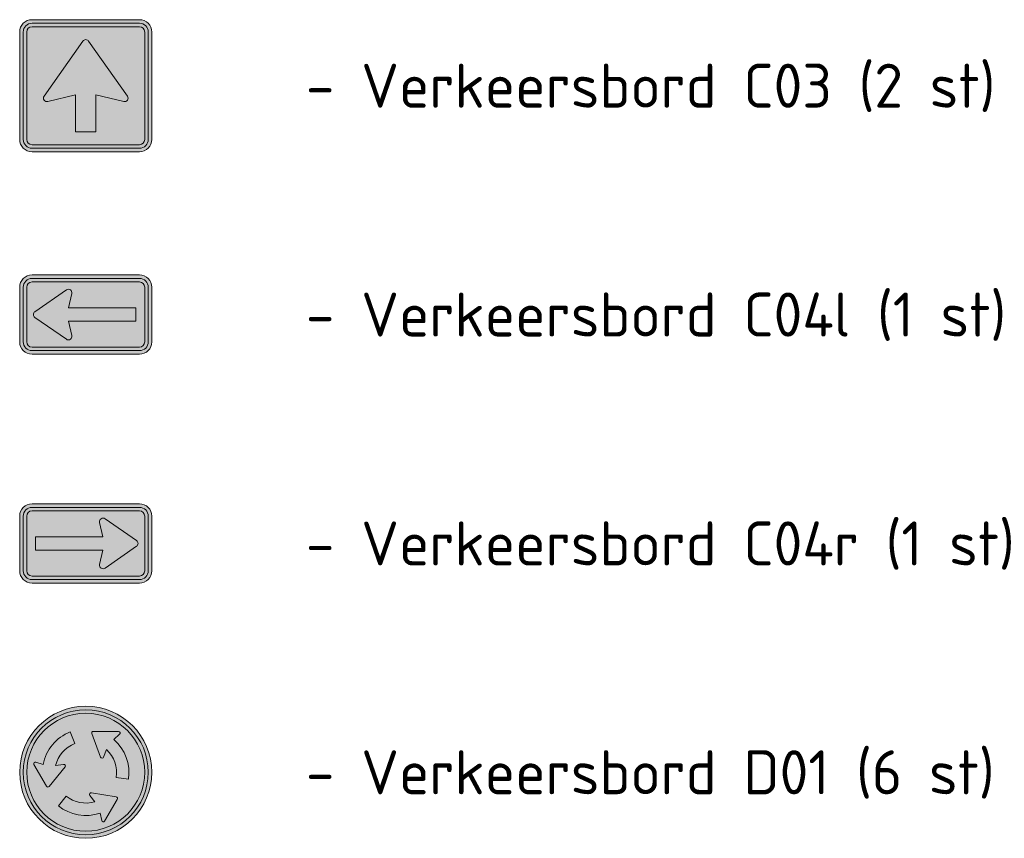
# Model space of a CAD drawing. Header units: metres. Extents: x 195696 to 514079, y 327475 to 328989.
# Tile 236 of 256: x 196513 to 196527, y 327761 to 327772. Entities that reach past the tile are written whole.
import ezdxf
from ezdxf.enums import TextEntityAlignment as Align

# ---------------------------------------------------------------- set-up
doc = ezdxf.new("R2010")
doc.units = ezdxf.units.M
for name, color, linetype, lineweight in [('N-WE-VW-VERKEERSTEKEN_BORD_C-S-250', 7, 'Continuous', 25), ('N-WE-VW-VERKEERSTEKEN_BORD_D-S-250', 7, 'Continuous', 25), ('X-XX-AL-LEGENDA-T25', 7, 'Continuous', 25)]:
    doc.layers.add(name, color=color, linetype=linetype, lineweight=lineweight)
doc.styles.add('NLCS-ISO', font='NLCS-ISO.ttf')

# ---------------------------------------------------------------- blocks, each defined once
blk = doc.blocks.new('N-SVW-VERKEERSTEKEN_BORD_C04R-SO')
at = {"true_color": 0x007dc8}
h = blk.add_hatch(color=152, dxfattribs=at)
h.dxf.hatch_style = 1
h.paths.add_polyline_path([(3.050000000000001, 2.25), (-3.05, 2.25, 0.4142135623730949), (-3.749999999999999, 1.550000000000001), (-3.75, 0), (-3.55, 0), (-3.549999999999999, 1.55, -0.414213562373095), (-3.05, 2.05), (3.050000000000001, 2.05, -0.4142135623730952), (3.550000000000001, 1.55), (3.550000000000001, -8.881784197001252e-16), (3.75, -8.881784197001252e-16), (3.75, 1.55, 0.4142135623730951)])
at = {"true_color": 0xffffff}
h = blk.add_hatch(color=7, dxfattribs=at)
h.dxf.hatch_style = 1
h.paths.add_polyline_path([(-3.349999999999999, 1.55, -0.4142135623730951), (-3.049999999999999, 1.85), (3.05, 1.85, -0.4142135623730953), (3.35, 1.55), (3.35, -6.106226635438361e-16), (3.550000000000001, -6.661338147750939e-16), (3.550000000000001, 1.55, 0.4142135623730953), (3.050000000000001, 2.05), (-3.05, 2.05, 0.4142135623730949), (-3.549999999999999, 1.55), (-3.55, 1.665334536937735e-16), (-3.35, 1.110223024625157e-16)])
at = {"true_color": 0x007dc8}
h = blk.add_hatch(color=152, dxfattribs=at)
h.dxf.hatch_style = 1
h.paths.add_polyline_path([(1.099329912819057, 1.404766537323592), (2.885140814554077, 0.1642584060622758, -0.245689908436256), (2.971039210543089, -6.661338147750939e-16), (3.35, -6.661338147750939e-16), (3.35, 1.55, 0.4142135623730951), (3.05, 1.85), (-3.049999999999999, 1.85, 0.4142135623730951), (-3.349999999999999, 1.55), (-3.35, 2.220446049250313e-16), (-2.85, 0), (-2.85, 0.3735653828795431), (0.9793102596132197, 0.3735653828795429), (0.7903124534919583, 1.195699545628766, -0.6855623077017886)])
at = {"true_color": 0xffffff}
h = blk.add_hatch(color=7, dxfattribs=at)
h.dxf.hatch_style = 1
h.paths.add_polyline_path([(2.885140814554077, -0.1642584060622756, 0.5229467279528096), (2.885140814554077, 0.1642584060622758), (1.099329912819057, 1.404766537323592, 0.685562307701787), (0.7903124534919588, 1.195699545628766), (0.9793102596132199, 0.3735653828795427), (-2.85, 0.3735653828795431), (-2.850000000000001, -0.3735653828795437), (0.9793102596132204, -0.3735653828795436), (0.7903124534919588, -1.195699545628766, 0.6855623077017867), (1.099329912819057, -1.404766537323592)])
at = {"true_color": 0x007dc8}
h = blk.add_hatch(color=152, dxfattribs=at)
h.dxf.hatch_style = 1
h.paths.add_polyline_path([(3.75, -1.550000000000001), (3.75, -8.881784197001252e-16), (3.550000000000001, -8.881784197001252e-16), (3.550000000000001, -1.550000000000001, -0.414213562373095), (3.050000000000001, -2.050000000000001), (-3.05, -2.050000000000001, -0.4142135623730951), (-3.55, -1.550000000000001), (-3.55, 0), (-3.75, 0), (-3.75, -1.550000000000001, 0.4142135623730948), (-3.05, -2.25), (3.050000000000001, -2.250000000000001, 0.4142135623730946)])
at = {"true_color": 0xffffff}
h = blk.add_hatch(color=7, dxfattribs=at)
h.dxf.hatch_style = 1
h.paths.add_polyline_path([(-3.35, 2.220446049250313e-16), (-3.55, 1.665334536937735e-16), (-3.55, -1.550000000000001, 0.4142135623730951), (-3.05, -2.050000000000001), (3.050000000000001, -2.050000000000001, 0.414213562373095), (3.550000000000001, -1.550000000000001), (3.550000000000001, -6.661338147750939e-16), (3.349999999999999, -6.106226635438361e-16), (3.35, -1.550000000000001, -0.4142135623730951), (3.05, -1.850000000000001), (-3.05, -1.850000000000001, -0.4142135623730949), (-3.35, -1.550000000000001)])
at = {"true_color": 0x007dc8}
h = blk.add_hatch(color=152, dxfattribs=at)
h.dxf.hatch_style = 1
h.paths.add_polyline_path([(0.9793102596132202, -0.3735653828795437), (-2.85, -0.3735653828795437), (-2.85, 0), (-3.35, 2.220446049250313e-16), (-3.35, -1.55, 0.4142135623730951), (-3.05, -1.85), (3.05, -1.85, 0.4142135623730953), (3.35, -1.550000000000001), (3.35, -6.661338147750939e-16), (2.971039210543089, -6.661338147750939e-16, -0.2456899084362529), (2.885140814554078, -0.1642584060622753), (1.099329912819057, -1.404766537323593, -0.6855623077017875), (0.7903124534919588, -1.195699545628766)])
at = {"color": 152, "lineweight": 0, "true_color": 0x007dc8}
blk.add_lwpolyline([(-3.75, 1.55), (-3.75, -1.55, 0.4142135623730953), (-3.050000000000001, -2.250000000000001), (3.05, -2.250000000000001, 0.4142135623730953), (3.75, -1.550000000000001), (3.75, 1.55, 0.4142135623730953), (3.050000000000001, 2.25), (-3.05, 2.25, 0.4142135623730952)], format="xyb", close=True, dxfattribs=at)
at = {"color": 7, "lineweight": 0, "true_color": 0xffffff}
for points in [[(-3.549999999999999, 1.55), (-3.55, -1.55, 0.414213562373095), (-3.05, -2.050000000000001), (3.05, -2.050000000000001, 0.414213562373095), (3.55, -1.55), (3.55, 1.55, 0.414213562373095), (3.05, 2.05), (-3.05, 2.05, 0.414213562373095)], [(-3.349999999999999, 1.55), (-3.35, -1.55, 0.4142135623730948), (-3.05, -1.85), (3.05, -1.85, 0.4142135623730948), (3.35, -1.55), (3.35, 1.55, 0.4142135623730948), (3.05, 1.85), (-3.05, 1.85, 0.4142135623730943)], [(0.9793102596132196, 0.3735653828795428), (0.7903124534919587, 1.195699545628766, -0.685562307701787), (1.099329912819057, 1.404766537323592), (2.885140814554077, 0.1642584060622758, -0.5229467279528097), (2.885140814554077, -0.1642584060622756), (1.099329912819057, -1.404766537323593, -0.685562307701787), (0.7903124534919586, -1.195699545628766), (0.9793102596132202, -0.3735653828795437), (-2.85, -0.3735653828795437), (-2.85, 0.3735653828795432)]]:
    blk.add_lwpolyline(points, format="xyb", close=True, dxfattribs=at)
blk = doc.blocks.new('N-SVW-VERKEERSTEKEN_BORD_D01-SO')
at = {"true_color": 0x007dc8}
h = blk.add_hatch(color=152, dxfattribs=at)
h.dxf.hatch_style = 1
h.paths.add_polyline_path([(3.356918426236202, 1.154815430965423), (3.546040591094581, 1.219875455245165, 0.5778775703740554), (-2.833352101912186, 2.456545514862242), (-2.682239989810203, 2.325529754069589, -0.5778775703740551)])
at = {"true_color": 0xffffff}
h = blk.add_hatch(color=7, dxfattribs=at)
h.dxf.hatch_style = 1
h.paths.add_polyline_path([(-2.682239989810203, 2.325529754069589), (-2.531127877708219, 2.194513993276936, -0.5778775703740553), (3.167796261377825, 1.089755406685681), (3.356918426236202, 1.154815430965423, 0.5778775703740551)])
at = {"true_color": 0x007dc8}
h = blk.add_hatch(color=152, dxfattribs=at)
h.dxf.hatch_style = 1
h.paths.add_polyline_path([(1.652336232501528, 0.5684211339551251, 0.1238311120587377), (1.184340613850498, 1.288225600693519), (1.014867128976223, 0.8614389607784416, -0.7075737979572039), (0.8454191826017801, 0.8582977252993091), (0.3452629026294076, 2.196198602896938, -0.5336790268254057), (0.4311847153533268, 2.323824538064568), (1.855379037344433, 2.320705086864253, -0.7058604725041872), (1.92181587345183, 2.160633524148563), (1.595433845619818, 1.865651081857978, -0.1327007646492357), (2.318770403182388, 0.797681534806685), (3.167796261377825, 1.08975540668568, 0.5778775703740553), (-2.531127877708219, 2.194513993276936), (-1.852740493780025, 1.606345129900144, -0.1220900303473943), (-0.8799529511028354, 2.291574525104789), (-0.6159635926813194, 1.635710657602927, 0.1238311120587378), (-1.320247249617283, 1.144667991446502), (0, 0)])
h = blk.add_hatch(color=152, dxfattribs=at)
h.dxf.hatch_style = 1
h.paths.add_polyline_path([(-2.682239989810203, 2.325529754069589), (-2.833352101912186, 2.456545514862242, 0.1804943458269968), (-3.75, 0, 0.4142135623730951), (0, -3.75), (0, -3.55, -0.4142135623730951), (-3.55, 0, -0.1804943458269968)])
at = {"true_color": 0xffffff}
h = blk.add_hatch(color=7, dxfattribs=at)
h.dxf.hatch_style = 1
h.paths.add_polyline_path([(-3.35, 0, -0.1804943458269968), (-2.531127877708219, 2.194513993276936), (-2.682239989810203, 2.325529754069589, 0.1804943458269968), (-3.55, 0, 0.4142135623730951), (0, -3.55), (0, -3.35, -0.4142135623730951)])
h = blk.add_hatch(color=7, dxfattribs=at)
h.dxf.hatch_style = 1
edge = h.paths.add_edge_path()
edge.add_line((-0.6159635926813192, 1.635710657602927), (-0.8799529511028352, 2.291574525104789))
edge.add_arc((0.01586151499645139, -0.01329538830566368), 2.472834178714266, 111.2391935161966, 169.3184896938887)
edge.add_line((-2.414125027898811, 0.4450432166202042), (-2.832991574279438, 0.579544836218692))
edge.add_arc((-2.861108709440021, 0.4919821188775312), 0.09196631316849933, 72.19773271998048, 206.8654812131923)
edge.add_line((-2.943149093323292, 0.4504227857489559), (-2.226833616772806, -0.7920181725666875))
edge.add_arc((-2.146612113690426, -0.7457673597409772), 0.09259928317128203, 209.9651194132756, 318.8596545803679)
edge.add_line((-2.07687556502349, -0.8066889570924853), (-1.166494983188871, 0.3011611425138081))
edge.add_arc((-1.235920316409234, 0.3582117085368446), 0.08985902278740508, 320.5881974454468, 461.7170953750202)
edge.add_line((-1.254168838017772, 0.4461982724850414), (-1.708407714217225, 0.3788548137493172))
edge.add_arc((0.008048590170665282, -0.009870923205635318), 1.759923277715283, 110.76696019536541, 167.2394792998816, ccw=False)
h = blk.add_hatch(color=7, dxfattribs=at)
h.dxf.hatch_style = 1
edge = h.paths.add_edge_path()
edge.add_line((1.724096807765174, -0.2871422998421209), (2.423928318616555, -0.3875596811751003))
edge.add_arc((-0.01945608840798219, -0.007058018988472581), 2.472834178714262, 351.1485778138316, 409.2278739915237)
edge.add_line((1.595433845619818, 1.865651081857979), (1.92181587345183, 2.160633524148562))
edge.add_arc((1.860150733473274, 2.228862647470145), 0.09196631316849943, 312.1071170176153, 446.7748655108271)
edge.add_line((1.865324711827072, 2.320683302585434), (0.4311847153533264, 2.323824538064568))
edge.add_arc((0.4309818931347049, 2.231225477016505), 0.09259928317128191, 89.87450371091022, 198.7690388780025)
edge.add_line((0.3433067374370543, 2.201431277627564), (0.8454191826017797, 0.8582977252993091))
edge.add_arc((0.9295889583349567, 0.8897634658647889), 0.08985902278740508, 200.4975817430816, 341.6264796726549)
edge.add_line((1.014867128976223, 0.8614389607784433), (1.184340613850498, 1.288225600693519))
edge.add_arc((-0.0125759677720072, -0.002014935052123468), 1.759923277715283, -9.323655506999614, 47.14886359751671, ccw=False)
at = {"true_color": 0x007dc8}
h = blk.add_hatch(color=152, dxfattribs=at)
h.dxf.hatch_style = 1
h.paths.add_polyline_path([(0, 4.440892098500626e-16), (-1.320247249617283, 1.144667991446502, 0.1238311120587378), (-1.708407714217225, 0.3788548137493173), (-1.25416883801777, 0.4461982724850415, -0.7075737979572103), (-1.166494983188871, 0.3011611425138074), (-2.073328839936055, -0.8023729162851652, -0.5336790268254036), (-2.226833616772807, -0.7920181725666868), (-2.938181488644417, 0.4418065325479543, -0.7058604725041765), (-2.832991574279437, 0.5795448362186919), (-2.414125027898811, 0.4450432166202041, -0.1327007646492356), (-1.852740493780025, 1.606345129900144), (-2.531127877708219, 2.194513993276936, 0.1804943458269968), (-3.35, 0, 0.4142135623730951), (0, -3.35), (0, -2.452460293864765, -0.1712998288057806), (-1.551420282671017, -1.902294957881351), (-1.113426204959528, -1.347309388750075, 0.1731341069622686), (0, -1.748027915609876)])
h = blk.add_hatch(color=152, dxfattribs=at)
h.dxf.hatch_style = 1
h.paths.add_polyline_path([(3.75, 0, 0.08302223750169), (3.546040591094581, 1.219875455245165), (3.356918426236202, 1.154815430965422, -0.08302223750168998), (3.55, 0, -0.4142135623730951), (0, -3.55), (0, -3.75, 0.4142135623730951)])
at = {"true_color": 0xffffff}
h = blk.add_hatch(color=7, dxfattribs=at)
h.dxf.hatch_style = 1
h.paths.add_polyline_path([(3.356918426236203, 1.154815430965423), (3.167796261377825, 1.08975540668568, -0.08302223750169), (3.35, 0, -0.4142135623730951), (0, -3.35), (0, -3.55, 0.4142135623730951), (3.55, 0, 0.08302223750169)])
at = {"true_color": 0x007dc8}
h = blk.add_hatch(color=152, dxfattribs=at)
h.dxf.hatch_style = 1
h.paths.add_polyline_path([(3.35, 0, 0.08302223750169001), (3.167796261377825, 1.089755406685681), (2.318770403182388, 0.797681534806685, -0.1220900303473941), (2.423928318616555, -0.3875596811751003), (1.724096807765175, -0.2871422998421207, 0.1238311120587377), (1.652336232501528, 0.5684211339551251), (4.440892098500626e-16, 0), (4.440892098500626e-16, -1.748027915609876, 0.07511399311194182), (0.5201147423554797, -1.670828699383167), (0.2359665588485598, -1.310096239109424, -0.7075737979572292), (0.3182675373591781, -1.161944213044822), (1.726525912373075, -1.400572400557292, -0.5336790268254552), (1.793814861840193, -1.538931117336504), (1.07654626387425, -2.769323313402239, -0.70586047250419), (0.904747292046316, -2.746478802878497), (0.8133391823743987, -2.316148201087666, -0.08396200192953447), (0, -2.452460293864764), (0, -3.35, 0.4142135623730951)])
at = {"true_color": 0xffffff}
h = blk.add_hatch(color=7, dxfattribs=at)
h.dxf.hatch_style = 1
edge = h.paths.add_edge_path()
edge.add_line((-1.113426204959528, -1.347309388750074), (-1.551420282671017, -1.902294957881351))
edge.add_arc((0.003656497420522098, 0.02037118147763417), 2.472834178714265, 231.033628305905, 289.1129244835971)
edge.add_line((0.8133391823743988, -2.316148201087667), (0.9047472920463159, -2.746478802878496))
edge.add_arc((0.9947065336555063, -2.727370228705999), 0.09196631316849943, 191.9921675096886, 326.6599160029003)
edge.add_line((1.071537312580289, -2.777915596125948), (1.793814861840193, -1.538931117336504))
edge.add_arc((1.713816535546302, -1.492295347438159), 0.09259928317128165, 329.7595542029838, 438.6540893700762)
edge.add_line((1.732033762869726, -1.401505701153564), (0.3182675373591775, -1.161944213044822))
edge.add_arc((0.3032550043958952, -1.250540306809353), 0.08985902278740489, 80.38263223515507, 221.5115301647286)
edge.add_line((0.2359665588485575, -1.310096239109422), (0.5201147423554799, -1.670828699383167))
edge.add_arc((0.004566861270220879, 0.0118894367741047), 1.759923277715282, 230.5613949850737, 287.0339140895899, ccw=False)
at = {"color": 7, "lineweight": 0, "true_color": 0xffffff}
for points in [[(-0.6159635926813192, 1.635710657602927), (-0.8799529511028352, 2.291574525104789, 0.2589867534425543), (-2.414125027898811, 0.4450432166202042), (-2.832991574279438, 0.579544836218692, 0.6660836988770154), (-2.943149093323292, 0.4504227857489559), (-2.226833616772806, -0.7920181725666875, 0.5144517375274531), (-2.07687556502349, -0.8066889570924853), (-1.166494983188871, 0.3011611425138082, 0.7075737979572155), (-1.254168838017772, 0.4461982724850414), (-1.708407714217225, 0.3788548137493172, -0.2515190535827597), (-0.6159635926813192, 1.635710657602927)], [(1.724096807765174, -0.2871422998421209), (2.423928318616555, -0.3875596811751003, 0.2589867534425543), (1.595433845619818, 1.865651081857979), (1.92181587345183, 2.160633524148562, 0.6660836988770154), (1.865324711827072, 2.320683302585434), (0.4311847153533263, 2.323824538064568, 0.5144517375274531), (0.3433067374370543, 2.201431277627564), (0.8454191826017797, 0.8582977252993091, 0.7075737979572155), (1.014867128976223, 0.8614389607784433), (1.184340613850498, 1.288225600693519, -0.2515190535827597), (1.724096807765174, -0.2871422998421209)], [(-1.113426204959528, -1.347309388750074), (-1.551420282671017, -1.902294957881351, 0.2589867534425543), (0.8133391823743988, -2.316148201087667), (0.9047472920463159, -2.746478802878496, 0.6660836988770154), (1.071537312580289, -2.777915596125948), (1.793814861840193, -1.538931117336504, 0.5144517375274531), (1.732033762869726, -1.401505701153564), (0.3182675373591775, -1.161944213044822, 0.7075737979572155), (0.2359665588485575, -1.310096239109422), (0.5201147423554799, -1.670828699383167, -0.2515190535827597), (-1.113426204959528, -1.347309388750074)]]:
    blk.add_lwpolyline(points, format="xyb", close=True, dxfattribs=at)
at = {"color": 152, "lineweight": 0, "true_color": 0x007dc8}
blk.add_circle((0, 0), 3.75, dxfattribs=at)
at = {"color": 7, "lineweight": 0, "true_color": 0xffffff}
for radius in [3.55, 3.35]:
    blk.add_circle((0, 0), radius, dxfattribs=at)
blk = doc.blocks.new('N-SVW-VERKEERSTEKEN_BORD_C03-SO')
at = {"true_color": 0x007dc8}
h = blk.add_hatch(color=152, dxfattribs=at)
h.dxf.hatch_style = 1
h.paths.add_polyline_path([(3.050000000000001, 3.750000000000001), (-3.050000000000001, 3.75, 0.4142135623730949), (-3.750000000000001, 3.05), (-3.75, 0), (-3.55, 0), (-3.550000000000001, 3.05, -0.4142135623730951), (-3.050000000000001, 3.55), (3.05, 3.550000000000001, -0.414213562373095), (3.55, 3.050000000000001), (3.550000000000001, 4.440892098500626e-16), (3.75, 4.440892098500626e-16), (3.750000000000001, 3.050000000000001, 0.4142135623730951)])
at = {"true_color": 0xffffff}
h = blk.add_hatch(color=7, dxfattribs=at)
h.dxf.hatch_style = 1
h.paths.add_polyline_path([(3.05, 3.550000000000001), (-3.050000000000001, 3.55, 0.414213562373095), (-3.550000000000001, 3.05), (-3.55, 0), (-3.35, 0), (-3.350000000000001, 3.05, -0.4142135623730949), (-3.050000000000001, 3.35), (3.049999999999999, 3.350000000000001, -0.4142135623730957), (3.35, 3.050000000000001), (3.349999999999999, 4.440892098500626e-16), (3.55, 8.881784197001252e-16), (3.55, 3.050000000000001, 0.414213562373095)])
at = {"true_color": 0x007dc8}
h = blk.add_hatch(color=152, dxfattribs=at)
h.dxf.hatch_style = 1
h.paths.add_polyline_path([(-0.1634447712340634, 2.532877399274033, -0.5184376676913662), (0.1634447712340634, 2.532877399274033), (1.94967363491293, 2.220446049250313e-16), (3.350000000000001, 4.440892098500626e-16), (3.349999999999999, 3.050000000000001, 0.4142135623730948), (3.049999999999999, 3.350000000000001), (-3.050000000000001, 3.35, 0.4142135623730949), (-3.350000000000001, 3.05), (-3.35, -4.440892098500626e-16), (-1.949673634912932, -2.220446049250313e-16)])
at = {"true_color": 0xffffff}
h = blk.add_hatch(color=7, dxfattribs=at)
h.dxf.hatch_style = 1
h.paths.add_polyline_path([(-2.365548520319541, -0.5897117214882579, 0.690115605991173), (-2.156268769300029, -0.8996528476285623), (-0.5735062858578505, -0.5270055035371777), (-0.5735062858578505, -2.61761332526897), (0.5735062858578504, -2.61761332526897), (0.5735062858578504, -0.5270055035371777), (2.156268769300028, -0.8996528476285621, 0.6901156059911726), (2.36554852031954, -0.5897117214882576), (0.1634447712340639, 2.532877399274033, 0.5184376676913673), (-0.1634447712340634, 2.532877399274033)])
at = {"true_color": 0x007dc8}
h = blk.add_hatch(color=152, dxfattribs=at)
h.dxf.hatch_style = 1
h.paths.add_polyline_path([(-3.55, 4.440892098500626e-16), (-3.75, -4.440892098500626e-16), (-3.75, -3.050000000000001, 0.414213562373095), (-3.050000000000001, -3.75), (3.050000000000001, -3.750000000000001, 0.4142135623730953), (3.750000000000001, -3.050000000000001), (3.75, 1.332267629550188e-15), (3.550000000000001, 1.332267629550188e-15), (3.550000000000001, -3.05, -0.4142135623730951), (3.050000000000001, -3.55), (-3.05, -3.55, -0.4142135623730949), (-3.55, -3.050000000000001)])
at = {"true_color": 0xffffff}
h = blk.add_hatch(color=7, dxfattribs=at)
h.dxf.hatch_style = 1
h.paths.add_polyline_path([(-3.35, 0), (-3.55, -4.440892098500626e-16), (-3.55, -3.050000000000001, 0.4142135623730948), (-3.05, -3.55), (3.050000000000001, -3.55, 0.4142135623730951), (3.550000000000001, -3.05), (3.549999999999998, 4.440892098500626e-16), (3.35, 0), (3.350000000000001, -3.049999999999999, -0.4142135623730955), (3.050000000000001, -3.35), (-3.05, -3.35, -0.4142135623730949), (-3.35, -3.05)])
at = {"true_color": 0x007dc8}
h = blk.add_hatch(color=152, dxfattribs=at)
h.dxf.hatch_style = 1
h.paths.add_polyline_path([(-2.365548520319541, -0.5897117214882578), (-1.949673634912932, -2.220446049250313e-16), (-3.35, -4.440892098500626e-16), (-3.35, -3.05, 0.4142135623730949), (-3.05, -3.35), (3.050000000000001, -3.35, 0.4142135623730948), (3.350000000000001, -3.05), (3.35, 3.33066907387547e-16), (1.949673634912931, 0), (2.365548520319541, -0.5897117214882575, -0.690115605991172), (2.15626876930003, -0.8996528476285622), (0.5735062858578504, -0.5270055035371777), (0.5735062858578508, -2.61761332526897), (-0.5735062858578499, -2.61761332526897), (-0.5735062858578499, -0.5270055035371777), (-2.15626876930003, -0.8996528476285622, -0.6901156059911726)])
at = {"color": 152, "lineweight": 0, "true_color": 0x007dc8}
blk.add_lwpolyline([(-3.05, -3.75), (3.050000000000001, -3.75, 0.4142135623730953), (3.750000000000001, -3.05), (3.75, 3.050000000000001, 0.4142135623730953), (3.05, 3.750000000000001), (-3.050000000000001, 3.75, 0.4142135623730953), (-3.750000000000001, 3.05), (-3.75, -3.050000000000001, 0.4142135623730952)], format="xyb", close=True, dxfattribs=at)
at = {"color": 7, "lineweight": 0, "true_color": 0xffffff}
for points in [[(-3.05, -3.55), (3.050000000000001, -3.55, 0.414213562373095), (3.550000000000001, -3.05), (3.55, 3.050000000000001, 0.414213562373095), (3.05, 3.550000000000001), (-3.050000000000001, 3.55, 0.414213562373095), (-3.550000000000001, 3.05), (-3.55, -3.050000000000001, 0.414213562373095)], [(-3.05, -3.35), (3.050000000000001, -3.35, 0.4142135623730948), (3.350000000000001, -3.05), (3.35, 3.050000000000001, 0.4142135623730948), (3.05, 3.350000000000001), (-3.050000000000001, 3.35, 0.4142135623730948), (-3.350000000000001, 3.05), (-3.35, -3.050000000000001, 0.4142135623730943)], [(0.5735062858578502, -0.5270055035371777), (0.5735062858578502, -2.61761332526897), (-0.5735062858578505, -2.61761332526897), (-0.5735062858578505, -0.5270055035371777), (-2.15626876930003, -0.8996528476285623, -0.6901156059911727), (-2.365548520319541, -0.5897117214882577), (-0.1634447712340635, 2.532877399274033, -0.5184376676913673), (0.1634447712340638, 2.532877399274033), (2.36554852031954, -0.5897117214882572, -0.6901156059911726), (2.156268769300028, -0.8996528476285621)]]:
    blk.add_lwpolyline(points, format="xyb", close=True, dxfattribs=at)
blk = doc.blocks.new('N-SVW-VERKEERSTEKEN_BORD_C04L-SO')
at = {"true_color": 0x007dc8}
h = blk.add_hatch(color=152, dxfattribs=at)
h.dxf.hatch_style = 1
h.paths.add_polyline_path([(-3.75, 1.550000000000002), (-3.75, 1.347420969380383e-15), (-3.550000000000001, 1.322928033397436e-15), (-3.550000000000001, 1.550000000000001, -0.414213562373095), (-3.05, 2.050000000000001), (3.050000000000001, 2.05, -0.4142135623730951), (3.55, 1.55), (3.55, -4.347496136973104e-16), (3.75, -4.592425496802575e-16), (3.75, 1.55, 0.4142135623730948), (3.05, 2.25), (-3.05, 2.250000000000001, 0.4142135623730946)])
at = {"true_color": 0xffffff}
h = blk.add_hatch(color=7, dxfattribs=at)
h.dxf.hatch_style = 1
h.paths.add_polyline_path([(3.35, -6.323012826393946e-16), (3.55, -6.012830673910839e-16), (3.55, 1.55, 0.4142135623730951), (3.050000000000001, 2.05), (-3.05, 2.050000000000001, 0.414213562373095), (-3.550000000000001, 1.550000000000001), (-3.550000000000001, 1.100883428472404e-15), (-3.349999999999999, 1.020879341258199e-15), (-3.35, 1.550000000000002, -0.4142135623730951), (-3.049999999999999, 1.850000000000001), (3.050000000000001, 1.85, -0.4142135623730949), (3.35, 1.55)])
at = {"true_color": 0x007dc8}
h = blk.add_hatch(color=152, dxfattribs=at)
h.dxf.hatch_style = 1
h.paths.add_polyline_path([(-0.9793102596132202, 0.3735653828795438), (2.85, 0.3735653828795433), (2.85, -3.490243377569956e-16), (3.35, -6.323012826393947e-16), (3.35, 1.55, 0.4142135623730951), (3.05, 1.85), (-3.049999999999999, 1.850000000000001, 0.4142135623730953), (-3.35, 1.550000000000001), (-3.35, 1.076390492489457e-15), (-2.971039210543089, 1.029981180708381e-15, -0.2456899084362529), (-2.885140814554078, 0.1642584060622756), (-1.099329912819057, 1.404766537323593, -0.6855623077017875), (-0.7903124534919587, 1.195699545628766)])
at = {"true_color": 0xffffff}
h = blk.add_hatch(color=7, dxfattribs=at)
h.dxf.hatch_style = 1
h.paths.add_polyline_path([(-2.885140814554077, 0.164258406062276, 0.5229467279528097), (-2.885140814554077, -0.1642584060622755), (-1.099329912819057, -1.404766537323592, 0.6855623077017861), (-0.790312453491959, -1.195699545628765), (-0.9793102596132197, -0.3735653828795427), (2.85, -0.3735653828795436), (2.85, 0.3735653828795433), (-0.9793102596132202, 0.3735653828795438), (-0.7903124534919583, 1.195699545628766, 0.6855623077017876), (-1.099329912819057, 1.404766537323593)])
at = {"true_color": 0x007dc8}
h = blk.add_hatch(color=152, dxfattribs=at)
h.dxf.hatch_style = 1
h.paths.add_polyline_path([(-3.050000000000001, -2.25), (3.049999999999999, -2.25, 0.4142135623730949), (3.749999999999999, -1.550000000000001), (3.75, -4.592425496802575e-16), (3.55, -4.347496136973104e-16), (3.549999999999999, -1.550000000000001, -0.414213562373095), (3.049999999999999, -2.05), (-3.050000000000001, -2.049999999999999, -0.4142135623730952), (-3.550000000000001, -1.549999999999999), (-3.550000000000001, 1.322928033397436e-15), (-3.75, 1.347420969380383e-15), (-3.75, -1.55, 0.4142135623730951)])
at = {"true_color": 0xffffff}
h = blk.add_hatch(color=7, dxfattribs=at)
h.dxf.hatch_style = 1
h.paths.add_polyline_path([(3.349999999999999, -1.55, -0.4142135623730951), (3.049999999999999, -1.85), (-3.05, -1.849999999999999, -0.4142135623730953), (-3.35, -1.55), (-3.35, 1.020879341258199e-15), (-3.550000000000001, 1.100883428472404e-15), (-3.550000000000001, -1.549999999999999, 0.4142135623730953), (-3.050000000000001, -2.049999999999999), (3.049999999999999, -2.05, 0.4142135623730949), (3.549999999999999, -1.550000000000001), (3.55, -6.012830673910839e-16), (3.35, -5.212789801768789e-16)])
at = {"true_color": 0x007dc8}
h = blk.add_hatch(color=152, dxfattribs=at)
h.dxf.hatch_style = 1
h.paths.add_polyline_path([(-1.099329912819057, -1.404766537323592), (-2.885140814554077, -0.1642584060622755, -0.245689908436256), (-2.971039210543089, 1.029981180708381e-15), (-3.35, 1.076390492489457e-15), (-3.35, -1.55, 0.4142135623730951), (-3.05, -1.849999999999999), (3.049999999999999, -1.85, 0.4142135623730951), (3.349999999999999, -1.55), (3.35, -6.323012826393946e-16), (2.85, -3.490243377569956e-16), (2.85, -0.3735653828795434), (-0.9793102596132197, -0.3735653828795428), (-0.7903124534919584, -1.195699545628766, -0.6855623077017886)])
at = {"color": 152, "lineweight": 0, "true_color": 0x007dc8}
blk.add_lwpolyline([(3.75, -1.550000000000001), (3.75, 1.55, 0.4142135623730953), (3.050000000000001, 2.25), (-3.049999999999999, 2.250000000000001, 0.4142135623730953), (-3.75, 1.550000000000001), (-3.75, -1.549999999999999, 0.4142135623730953), (-3.050000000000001, -2.25), (3.049999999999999, -2.25, 0.4142135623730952)], format="xyb", close=True, dxfattribs=at)
at = {"color": 7, "lineweight": 0, "true_color": 0xffffff}
for points in [[(3.549999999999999, -1.55), (3.55, 1.55, 0.414213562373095), (3.050000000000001, 2.05), (-3.05, 2.050000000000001, 0.414213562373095), (-3.55, 1.550000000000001), (-3.55, -1.55, 0.414213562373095), (-3.050000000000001, -2.049999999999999), (3.05, -2.05, 0.414213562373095)], [(3.349999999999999, -1.55), (3.35, 1.55, 0.4142135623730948), (3.050000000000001, 1.85), (-3.05, 1.850000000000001, 0.4142135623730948), (-3.35, 1.550000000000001), (-3.35, -1.55, 0.4142135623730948), (-3.050000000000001, -1.849999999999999), (3.05, -1.85, 0.4142135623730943)], [(-0.9793102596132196, -0.3735653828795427), (-0.7903124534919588, -1.195699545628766, -0.685562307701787), (-1.099329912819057, -1.404766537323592), (-2.885140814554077, -0.1642584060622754, -0.5229467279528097), (-2.885140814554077, 0.164258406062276), (-1.099329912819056, 1.404766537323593, -0.685562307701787), (-0.7903124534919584, 1.195699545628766), (-0.9793102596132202, 0.3735653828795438), (2.85, 0.3735653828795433), (2.85, -0.3735653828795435)]]:
    blk.add_lwpolyline(points, format="xyb", close=True, dxfattribs=at)

msp = doc.modelspace()

# ---------------------------------------------------------------- block references
at = {"layer": 'N-WE-VW-VERKEERSTEKEN_BORD_C-S-250', "xscale": 0.25, "yscale": 0.25, "zscale": 0.25}
for name, p in [('N-SVW-VERKEERSTEKEN_BORD_C03-SO', (196513.4819141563, 327771.3659843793)), ('N-SVW-VERKEERSTEKEN_BORD_C04L-SO', (196513.4819141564, 327768.1157604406)), ('N-SVW-VERKEERSTEKEN_BORD_C04R-SO', (196513.4819141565, 327764.865536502))]:
    msp.add_blockref(name, p, dxfattribs=at)
at = {"layer": 'N-WE-VW-VERKEERSTEKEN_BORD_D-S-250', "xscale": 0.25, "yscale": 0.25, "zscale": 0.25}
msp.add_blockref('N-SVW-VERKEERSTEKEN_BORD_D01-SO', (196513.4819141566, 327761.6153125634), dxfattribs=at)

# ---------------------------------------------------------------- texts
at = {"layer": 'X-XX-AL-LEGENDA-T25', "style": 'NLCS-ISO'}
for s, p in [('- Verkeersbord C03 (2 st) ', (196516.6069141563, 327771.3659843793)), ('- Verkeersbord C04l (1 st) ', (196516.6069141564, 327768.1157604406)), ('- Verkeersbord C04r (1 st) ', (196516.6069141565, 327764.865536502)), ('- Verkeersbord D01 (6 st) ', (196516.6069141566, 327761.6153125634))]:
    msp.add_text(s, height=0.6249999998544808, dxfattribs=at).set_placement(p, align=Align.MIDDLE_LEFT)

doc.saveas('drawing.dxf')
